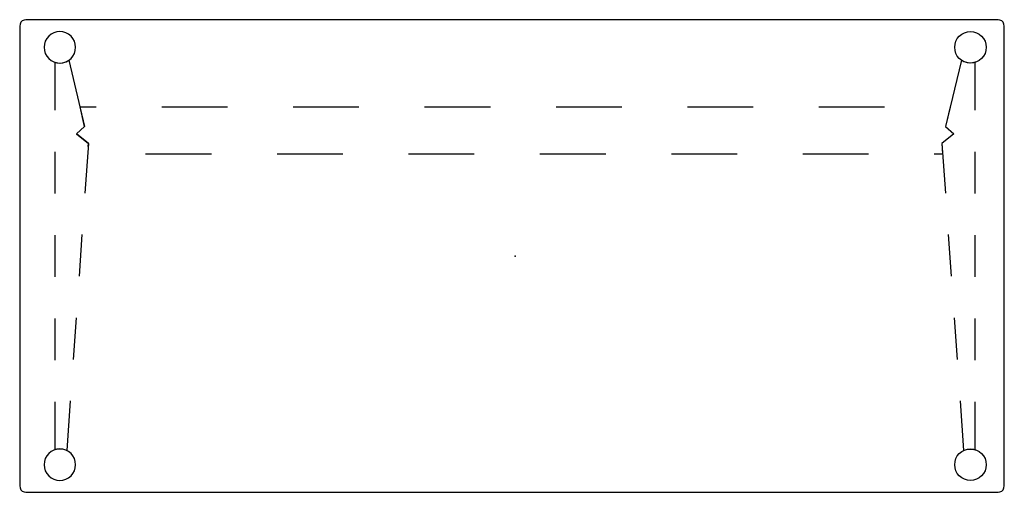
# Model space of a CAD drawing. Header units: metres. Extents: x -0.63 to 0.63, y -0.3 to 0.3.
import ezdxf

# ---------------------------------------------------------------- set-up
doc = ezdxf.new("R2010")
doc.units = ezdxf.units.M
doc.header["$MEASUREMENT"] = 0
doc.layers.get('0').update_dxf_attribs({"true_color": 0x000000})

# ---------------------------------------------------------------- blocks, each defined once
blk = doc.blocks.new('01a9fc2e-f5dd-4a38-a2f2-6f8d03fd06f7')
for p, q in [((-0.5803, 0.1852), (-0.5803, 0.2459)), ((-0.5803, 0.2459), (-0.5803, 0.2459)), ((-0.563, 0.2485), (-0.5428, 0.1643)), ((0.571, 0.2485), (0.5508, 0.1643)), ((0.5883, 0.1852), (0.5883, 0.2459)), ((0.5883, 0.2459), (0.5883, 0.2459)), ((-0.5428, 0.1643), (-0.5487, 0.1892)), ((-0.5487, 0.1892), (-0.5283, 0.1892)), ((-0.4448, 0.1892), (-0.3613, 0.1892)), ((-0.2779, 0.1892), (-0.1944, 0.1892)), ((-0.111, 0.1892), (-0.0275, 0.1892)), ((0.056, 0.1892), (0.1394, 0.1892)), ((0.2229, 0.1892), (0.3063, 0.1892)), ((0.3898, 0.1892), (0.4733, 0.1892)), ((0.5567, 0.1892), (0.5508, 0.1643)), ((-0.5428, 0.1643), (-0.5532, 0.155)), ((-0.5532, 0.155), (-0.5428, 0.1643)), ((0.5508, 0.1643), (0.5612, 0.155)), ((0.5508, 0.1643), (0.5612, 0.155)), ((-0.5532, 0.155), (-0.538, 0.1429)), ((-0.538, 0.1429), (-0.5532, 0.155)), ((0.5612, 0.155), (0.546, 0.1429)), ((0.5612, 0.155), (0.546, 0.1429)), ((-0.538, 0.1429), (-0.5425, 0.0799)), ((-0.5383, 0.1389), (-0.538, 0.1429)), ((0.546, 0.1429), (0.5505, 0.0799)), ((0.546, 0.1429), (0.547, 0.1292)), ((-0.5803, 0.0794), (-0.5803, 0.1323)), ((-0.3818, 0.1292), (-0.4653, 0.1292)), ((-0.2149, 0.1292), (-0.2983, 0.1292)), ((-0.048, 0.1292), (-0.1314, 0.1292)), ((0.119, 0.1292), (0.0355, 0.1292)), ((0.2859, 0.1292), (0.2024, 0.1292)), ((0.4528, 0.1292), (0.3693, 0.1292)), ((0.547, 0.1292), (0.5363, 0.1292)), ((0.5883, 0.0794), (0.5883, 0.1323)), ((-0.5803, -0.0265), (-0.5803, 0.0264)), ((-0.5462, 0.0271), (-0.5499, -0.0256)), ((0.5542, 0.0271), (0.5579, -0.0256)), ((0.5883, -0.0265), (0.5883, 0.0264)), ((-0.5803, -0.1323), (-0.5803, -0.0794)), ((-0.5536, -0.0784), (-0.5574, -0.1312)), ((0.5616, -0.0784), (0.5654, -0.1312)), ((0.5883, -0.1323), (0.5883, -0.0794)), ((-0.5803, -0.2459), (-0.5803, -0.1852)), ((-0.5611, -0.184), (-0.5655, -0.247)), ((0.5691, -0.184), (0.5735, -0.247)), ((0.5883, -0.2459), (0.5883, -0.1852)), ((-0.5655, -0.247), (-0.5655, -0.247)), ((0.5735, -0.247), (0.5735, -0.247))]:
    blk.add_line(p, q)
for points in [[(0.6173, -0.3, 0), (0.6198, -0.2996, 0), (0.622, -0.2985, 0), (0.6238, -0.2967, 0), (0.6249, -0.2945, 0), (0.6253, -0.292, 0), (0.6253, 0.292, 0), (0.6249, 0.2945, 0), (0.6238, 0.2967, 0), (0.622, 0.2985, 0), (0.6198, 0.2996, 0), (0.6173, 0.3, 0), (-0.6173, 0.3, 0), (-0.6198, 0.2996, 0), (-0.622, 0.2985, 0), (-0.6238, 0.2967, 0), (-0.6249, 0.2945, 0), (-0.6253, 0.292, 0), (-0.6253, -0.292, 0), (-0.6249, -0.2945, 0), (-0.6238, -0.2967, 0), (-0.622, -0.2985, 0), (-0.6198, -0.2996, 0), (-0.6173, -0.3, 0), (0.6173, -0.3, 0)], [(-0.5743, 0.285, 0), (-0.5782, 0.2846, 0), (-0.5819, 0.2835, 0), (-0.5854, 0.2816, 0), (-0.5884, 0.2791, 0), (-0.5909, 0.2761, 0), (-0.5928, 0.2727, 0), (-0.5939, 0.2689, 0), (-0.5943, 0.265, 0)], [(-0.5543, 0.265, 0), (-0.5547, 0.2689, 0), (-0.5558, 0.2727, 0), (-0.5576, 0.2761, 0), (-0.5601, 0.2791, 0), (-0.5632, 0.2816, 0), (-0.5666, 0.2835, 0), (-0.5704, 0.2846, 0), (-0.5743, 0.285, 0)], [(0.5623, 0.265, 0), (0.5627, 0.2689, 0), (0.5638, 0.2727, 0), (0.5656, 0.2761, 0), (0.5681, 0.2791, 0), (0.5712, 0.2816, 0), (0.5746, 0.2835, 0), (0.5784, 0.2846, 0), (0.5823, 0.285, 0)], [(0.5823, 0.285, 0), (0.5862, 0.2846, 0), (0.5899, 0.2835, 0), (0.5934, 0.2816, 0), (0.5964, 0.2791, 0), (0.5989, 0.2761, 0), (0.6008, 0.2727, 0), (0.6019, 0.2689, 0), (0.6023, 0.265, 0)], [(-0.5943, 0.265, 0), (-0.5939, 0.2611, 0), (-0.5928, 0.2573, 0), (-0.5909, 0.2539, 0), (-0.5884, 0.2509, 0), (-0.5854, 0.2484, 0), (-0.5819, 0.2465, 0), (-0.5782, 0.2454, 0), (-0.5743, 0.245, 0)], [(-0.5743, 0.245, 0), (-0.5704, 0.2454, 0), (-0.5666, 0.2465, 0), (-0.5632, 0.2484, 0), (-0.5601, 0.2509, 0), (-0.5576, 0.2539, 0), (-0.5558, 0.2573, 0), (-0.5547, 0.2611, 0), (-0.5543, 0.265, 0)], [(0.5823, 0.245, 0), (0.5784, 0.2454, 0), (0.5746, 0.2465, 0), (0.5712, 0.2484, 0), (0.5681, 0.2509, 0), (0.5656, 0.2539, 0), (0.5638, 0.2573, 0), (0.5627, 0.2611, 0), (0.5623, 0.265, 0)], [(0.6023, 0.265, 0), (0.6019, 0.2611, 0), (0.6008, 0.2573, 0), (0.5989, 0.2539, 0), (0.5964, 0.2509, 0), (0.5934, 0.2484, 0), (0.5899, 0.2465, 0), (0.5862, 0.2454, 0), (0.5823, 0.245, 0)], [(-0.5803, 0.2459, 0), (-0.5767, 0.2452, 0), (-0.5731, 0.245, 0), (-0.5695, 0.2456, 0), (-0.5661, 0.2467, 0), (-0.563, 0.2485, 0)], [(0.5883, 0.2459, 0), (0.5847, 0.2452, 0), (0.5811, 0.245, 0), (0.5775, 0.2456, 0), (0.5741, 0.2467, 0), (0.571, 0.2485, 0)], [(-0.5743, -0.245, 0), (-0.5782, -0.2454, 0), (-0.5819, -0.2465, 0), (-0.5854, -0.2484, 0), (-0.5884, -0.2509, 0), (-0.5909, -0.2539, 0), (-0.5928, -0.2573, 0), (-0.5939, -0.2611, 0), (-0.5943, -0.265, 0)], [(-0.5655, -0.247, 0), (-0.5691, -0.2457, 0), (-0.5728, -0.2451, 0), (-0.5766, -0.2451, 0), (-0.5803, -0.2459, 0)], [(-0.5543, -0.265, 0), (-0.5547, -0.2611, 0), (-0.5558, -0.2573, 0), (-0.5576, -0.2539, 0), (-0.5601, -0.2509, 0), (-0.5632, -0.2484, 0), (-0.5666, -0.2465, 0), (-0.5704, -0.2454, 0), (-0.5743, -0.245, 0)], [(0.5623, -0.265, 0), (0.5627, -0.2611, 0), (0.5638, -0.2573, 0), (0.5656, -0.2539, 0), (0.5681, -0.2509, 0), (0.5712, -0.2484, 0), (0.5746, -0.2465, 0), (0.5784, -0.2454, 0), (0.5823, -0.245, 0)], [(0.5735, -0.247, 0), (0.5771, -0.2457, 0), (0.5808, -0.2451, 0), (0.5846, -0.2451, 0), (0.5883, -0.2459, 0)], [(0.5823, -0.245, 0), (0.5862, -0.2454, 0), (0.5899, -0.2465, 0), (0.5934, -0.2484, 0), (0.5964, -0.2509, 0), (0.5989, -0.2539, 0), (0.6008, -0.2573, 0), (0.6019, -0.2611, 0), (0.6023, -0.265, 0)], [(-0.5943, -0.265, 0), (-0.5939, -0.2689, 0), (-0.5928, -0.2727, 0), (-0.5909, -0.2761, 0), (-0.5884, -0.2791, 0), (-0.5854, -0.2816, 0), (-0.5819, -0.2835, 0), (-0.5782, -0.2846, 0), (-0.5743, -0.285, 0)], [(-0.5743, -0.285, 0), (-0.5704, -0.2846, 0), (-0.5666, -0.2835, 0), (-0.5632, -0.2816, 0), (-0.5601, -0.2791, 0), (-0.5576, -0.2761, 0), (-0.5558, -0.2727, 0), (-0.5547, -0.2689, 0), (-0.5543, -0.265, 0)], [(0.5823, -0.285, 0), (0.5784, -0.2846, 0), (0.5746, -0.2835, 0), (0.5712, -0.2816, 0), (0.5681, -0.2791, 0), (0.5656, -0.2761, 0), (0.5638, -0.2727, 0), (0.5627, -0.2689, 0), (0.5623, -0.265, 0)], [(0.6023, -0.265, 0), (0.6019, -0.2689, 0), (0.6008, -0.2727, 0), (0.5989, -0.2761, 0), (0.5964, -0.2791, 0), (0.5934, -0.2816, 0), (0.5899, -0.2835, 0), (0.5862, -0.2846, 0), (0.5823, -0.285, 0)]]:
    blk.add_polyline3d(points)
blk.add_point((0.004, 0))
blk.add_point((0.004, 0))
blk.add_point((0.004, 0))

msp = doc.modelspace()

# ---------------------------------------------------------------- block references
msp.add_blockref('01a9fc2e-f5dd-4a38-a2f2-6f8d03fd06f7', (0, 0))

doc.saveas('drawing.dxf')
